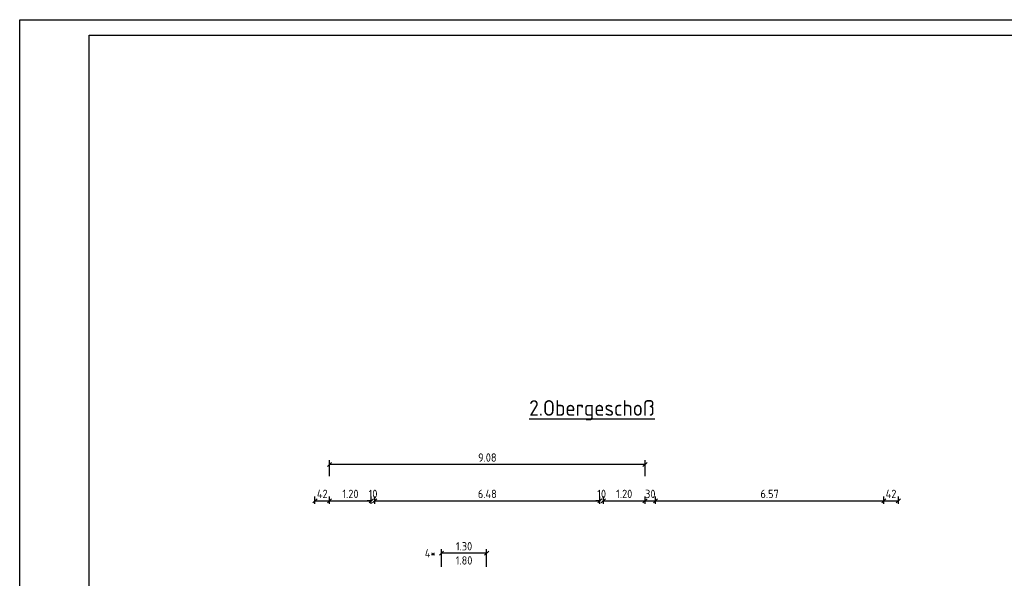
# Model space of a CAD drawing. Header units: metres. Extents: x 0 to 103, y 0 to 46.
# Tile 1 of 4: x 0 to 28, y 29 to 46. Entities that reach past the tile are written whole.
import ezdxf
from ezdxf.enums import TextEntityAlignment as Align

# ---------------------------------------------------------------- set-up
doc = ezdxf.new("R2010")
doc.units = ezdxf.units.M
doc.header["$LTSCALE"] = 0.015
doc.header["$PDMODE"] = 35
for name, color, linetype in [('BEM', 7, 'Continuous'), ('RAHMEN', 7, 'Continuous'), ('TEXT', 7, 'Continuous')]:
    doc.layers.add(name, color=color, linetype=linetype)
doc.styles.add('ISOCP', font='isocp.shx', dxfattribs={"height": 0.24})
doc.dimstyles.new('METER_2S', dxfattribs={"dimtxt": 0.24, "dimasz": 0.12, "dimexe": 0.12, "dimexo": 0.12, "dimgap": 0.08, "dimtad": 1, "dimdec": 0, "dimlfac": 100, "dimzin": 5, "dimdsep": 46, "dimtxsty": 'ISOCP', "dimblk1": 'OBLIQUE', "dimblk2": 'OBLIQUE', "dimsah": 1, "dimcen": 0, "dimclrd": 256, "dimclre": 256, "dimclrt": 256, "dimadec": 0, "dimazin": 0, "dimtfac": 1, "dimtdec": 0, "dimtofl": 0, "dimtmove": 2, "dimatfit": 3, "dimldrblk": 'DOT', "dimfxl": 0, "dimtolj": 1, "dimtzin": 0, "dimlwd": -1, "dimlwe": -1, "dimarcsym": 0})

# ---------------------------------------------------------------- blocks, each defined once
blk = doc.blocks.new('_OBLIQUE')
at = {"color": 0, "linetype": 'ByBlock'}
blk.add_line((-0.5, -0.5), (0.5, 0.5), dxfattribs=at)
blk = doc.blocks.new('*D21')
at = {"layer": 'BEM'}
for p, q in [((8.498708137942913, 31.55787030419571), (8.498708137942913, 31.76421051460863)), ((8.918708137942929, 31.55787030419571), (8.918708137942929, 31.76421051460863)), ((8.498708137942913, 31.64421051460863), (8.918708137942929, 31.64421051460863))]:
    blk.add_line(p, q, dxfattribs=at)
at = {"layer": 'DEFPOINTS', "color": 0}
for p in [(8.918708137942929, 31.64421051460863), (8.498708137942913, 31.43787030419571), (8.918708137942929, 31.43787030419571)]:
    blk.add_point(p, dxfattribs=at)
at = {"layer": 'BEM', "xscale": 0.12, "yscale": 0.12, "zscale": 0.12, "rotation": 180}
blk.add_blockref('_OBLIQUE', (8.498708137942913, 31.64421051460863), dxfattribs=at)
at = {"layer": 'BEM', "xscale": 0.12, "yscale": 0.12, "zscale": 0.12}
blk.add_blockref('_OBLIQUE', (8.918708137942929, 31.64421051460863), dxfattribs=at)
at = {"layer": 'BEM', "insert": (8.70870813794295, 31.84421051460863), "char_height": 0.24, "attachment_point": 5, "style": 'ISOCP'}
blk.add_mtext('\\A1;42', dxfattribs=at)
blk = doc.blocks.new('_Dot')
at = {"color": 0, "linetype": 'ByBlock', "lineweight": -2}
blk.add_line((-0.5, 0), (-1, 0), dxfattribs=at)
at = {"color": 0, "linetype": 'ByBlock', "const_width": 0.5}
blk.add_lwpolyline([(-0.25, 0, 1), (0.25, 0, 1)], format="xyb", close=True, dxfattribs=at)
blk = doc.blocks.new('*D22')
at = {"layer": 'BEM'}
for p, q in [((12.13870813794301, 29.74595141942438), (12.13870813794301, 30.25570992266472)), ((13.43870813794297, 30.13570992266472), (12.13870813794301, 30.13570992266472)), ((13.43870813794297, 29.74495496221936), (13.43870813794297, 30.25570992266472))]:
    blk.add_line(p, q, dxfattribs=at)
at = {"layer": 'DEFPOINTS', "color": 0}
for p in [(12.13870813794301, 30.13570992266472), (12.13870813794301, 29.62595141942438), (13.43870813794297, 29.62495496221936)]:
    blk.add_point(p, dxfattribs=at)
at = {"layer": 'BEM', "xscale": 0.12, "yscale": 0.12, "zscale": 0.12, "rotation": 180}
blk.add_blockref('_OBLIQUE', (12.13870813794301, 30.13570992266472), dxfattribs=at)
at = {"layer": 'BEM', "xscale": 0.12, "yscale": 0.12, "zscale": 0.12}
blk.add_blockref('_OBLIQUE', (13.43870813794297, 30.13570992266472), dxfattribs=at)
at = {"layer": 'BEM', "insert": (12.78870813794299, 30.33570992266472), "char_height": 0.24, "attachment_point": 5, "style": 'ISOCP'}
blk.add_mtext('\\A1;1.30', dxfattribs=at)
blk = doc.blocks.new('*D23')
at = {"layer": 'BEM'}
for p, q in [((24.86870813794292, 31.55787030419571), (24.86870813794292, 31.76421051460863)), ((25.28870813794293, 31.55787030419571), (25.28870813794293, 31.76421051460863)), ((24.86870813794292, 31.64421051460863), (25.28870813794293, 31.64421051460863))]:
    blk.add_line(p, q, dxfattribs=at)
at = {"layer": 'DEFPOINTS', "color": 0}
for p in [(25.28870813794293, 31.64421051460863), (24.86870813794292, 31.43787030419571), (25.28870813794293, 31.43787030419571)]:
    blk.add_point(p, dxfattribs=at)
at = {"layer": 'BEM', "xscale": 0.12, "yscale": 0.12, "zscale": 0.12, "rotation": 180}
blk.add_blockref('_OBLIQUE', (24.86870813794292, 31.64421051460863), dxfattribs=at)
at = {"layer": 'BEM', "xscale": 0.12, "yscale": 0.12, "zscale": 0.12}
blk.add_blockref('_OBLIQUE', (25.28870813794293, 31.64421051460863), dxfattribs=at)
at = {"layer": 'BEM', "insert": (25.07870813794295, 31.84421051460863), "char_height": 0.24, "attachment_point": 5, "style": 'ISOCP'}
blk.add_mtext('\\A1;42', dxfattribs=at)
blk = doc.blocks.new('*D33')
at = {"layer": 'BEM'}
for p, q in [((8.918708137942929, 31.55787030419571), (8.918708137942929, 31.76421051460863)), ((10.11870813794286, 31.55787030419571), (10.11870813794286, 31.76421051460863)), ((8.918708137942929, 31.64421051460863), (10.11870813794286, 31.64421051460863))]:
    blk.add_line(p, q, dxfattribs=at)
at = {"layer": 'DEFPOINTS', "color": 0}
for p in [(10.11870813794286, 31.64421051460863), (8.918708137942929, 31.43787030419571), (10.11870813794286, 31.43787030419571)]:
    blk.add_point(p, dxfattribs=at)
at = {"layer": 'BEM', "xscale": 0.12, "yscale": 0.12, "zscale": 0.12, "rotation": 180}
blk.add_blockref('_OBLIQUE', (8.918708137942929, 31.64421051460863), dxfattribs=at)
at = {"layer": 'BEM', "xscale": 0.12, "yscale": 0.12, "zscale": 0.12}
blk.add_blockref('_OBLIQUE', (10.11870813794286, 31.64421051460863), dxfattribs=at)
at = {"layer": 'BEM', "insert": (9.518708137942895, 31.84423413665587), "char_height": 0.24, "attachment_point": 5, "style": 'ISOCP'}
blk.add_mtext('\\A1;1.20', dxfattribs=at)
blk = doc.blocks.new('*D34')
at = {"layer": 'BEM'}
for p, q in [((10.11870813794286, 31.55787030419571), (10.11870813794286, 31.76421051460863)), ((10.21870813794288, 31.55787030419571), (10.21870813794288, 31.76421051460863)), ((10.11870813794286, 31.64421051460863), (9.998708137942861, 31.64421051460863)), ((10.21870813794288, 31.64421051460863), (10.33870813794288, 31.64421051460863))]:
    blk.add_line(p, q, dxfattribs=at)
at = {"layer": 'DEFPOINTS', "color": 0}
for p in [(10.21870813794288, 31.64421051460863), (10.11870813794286, 31.43787030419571), (10.21870813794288, 31.43787030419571)]:
    blk.add_point(p, dxfattribs=at)
at = {"layer": 'BEM', "xscale": 0.12, "yscale": 0.12, "zscale": 0.12}
blk.add_blockref('_OBLIQUE', (10.11870813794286, 31.64421051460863), dxfattribs=at)
at = {"layer": 'BEM', "xscale": 0.12, "yscale": 0.12, "zscale": 0.12, "rotation": 180}
blk.add_blockref('_OBLIQUE', (10.21870813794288, 31.64421051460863), dxfattribs=at)
at = {"layer": 'BEM', "insert": (10.16870813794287, 31.84421051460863), "char_height": 0.24, "attachment_point": 5, "style": 'ISOCP'}
blk.add_mtext('\\A1;10', dxfattribs=at)
blk = doc.blocks.new('*D35')
at = {"layer": 'BEM'}
for p, q in [((10.21870813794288, 31.55787030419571), (10.21870813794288, 31.76421051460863)), ((16.6987081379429, 31.55787030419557), (16.6987081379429, 31.76421051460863)), ((10.21870813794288, 31.64421051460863), (16.6987081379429, 31.64421051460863))]:
    blk.add_line(p, q, dxfattribs=at)
at = {"layer": 'DEFPOINTS', "color": 0}
for p in [(16.6987081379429, 31.64421051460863), (10.21870813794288, 31.43787030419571), (16.6987081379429, 31.43787030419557)]:
    blk.add_point(p, dxfattribs=at)
at = {"layer": 'BEM', "xscale": 0.12, "yscale": 0.12, "zscale": 0.12, "rotation": 180}
blk.add_blockref('_OBLIQUE', (10.21870813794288, 31.64421051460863), dxfattribs=at)
at = {"layer": 'BEM', "xscale": 0.12, "yscale": 0.12, "zscale": 0.12}
blk.add_blockref('_OBLIQUE', (16.6987081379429, 31.64421051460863), dxfattribs=at)
at = {"layer": 'BEM', "insert": (13.45870813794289, 31.84421051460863), "char_height": 0.24, "attachment_point": 5, "style": 'ISOCP'}
blk.add_mtext('\\A1;6.48', dxfattribs=at)
blk = doc.blocks.new('*D36')
at = {"layer": 'BEM'}
for p, q in [((16.6987081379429, 31.55787030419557), (16.6987081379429, 31.76421051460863)), ((16.79870813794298, 31.55787030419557), (16.79870813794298, 31.76421051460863)), ((16.6987081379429, 31.64421051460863), (16.5787081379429, 31.64421051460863)), ((16.79870813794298, 31.64421051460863), (16.91870813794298, 31.64421051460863))]:
    blk.add_line(p, q, dxfattribs=at)
at = {"layer": 'DEFPOINTS', "color": 0}
for p in [(16.79870813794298, 31.64421051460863), (16.6987081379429, 31.43787030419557), (16.79870813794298, 31.43787030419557)]:
    blk.add_point(p, dxfattribs=at)
at = {"layer": 'BEM', "xscale": 0.12, "yscale": 0.12, "zscale": 0.12}
blk.add_blockref('_OBLIQUE', (16.6987081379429, 31.64421051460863), dxfattribs=at)
at = {"layer": 'BEM', "xscale": 0.12, "yscale": 0.12, "zscale": 0.12, "rotation": 180}
blk.add_blockref('_OBLIQUE', (16.79870813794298, 31.64421051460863), dxfattribs=at)
at = {"layer": 'BEM', "insert": (16.74870813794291, 31.84421051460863), "char_height": 0.24, "attachment_point": 5, "style": 'ISOCP'}
blk.add_mtext('\\A1;10', dxfattribs=at)
blk = doc.blocks.new('*D37')
at = {"layer": 'BEM'}
for p, q in [((16.79870813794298, 31.55787030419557), (16.79870813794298, 31.76421051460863)), ((17.99870813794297, 31.55787030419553), (17.99870813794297, 31.76421051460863)), ((16.79870813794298, 31.64421051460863), (17.99870813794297, 31.64421051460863))]:
    blk.add_line(p, q, dxfattribs=at)
at = {"layer": 'DEFPOINTS', "color": 0}
for p in [(17.99870813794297, 31.64421051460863), (16.79870813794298, 31.43787030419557), (17.99870813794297, 31.43787030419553)]:
    blk.add_point(p, dxfattribs=at)
at = {"layer": 'BEM', "xscale": 0.12, "yscale": 0.12, "zscale": 0.12, "rotation": 180}
blk.add_blockref('_OBLIQUE', (16.79870813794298, 31.64421051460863), dxfattribs=at)
at = {"layer": 'BEM', "xscale": 0.12, "yscale": 0.12, "zscale": 0.12}
blk.add_blockref('_OBLIQUE', (17.99870813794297, 31.64421051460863), dxfattribs=at)
at = {"layer": 'BEM', "insert": (17.39870813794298, 31.84423413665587), "char_height": 0.24, "attachment_point": 5, "style": 'ISOCP'}
blk.add_mtext('\\A1;1.20', dxfattribs=at)
blk = doc.blocks.new('*D38')
at = {"layer": 'BEM'}
for p, q in [((17.99870813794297, 31.55787030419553), (17.99870813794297, 31.76421051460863)), ((18.29870813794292, 31.55787030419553), (18.29870813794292, 31.76421051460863)), ((17.99870813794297, 31.64421051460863), (18.29870813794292, 31.64421051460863))]:
    blk.add_line(p, q, dxfattribs=at)
at = {"layer": 'DEFPOINTS', "color": 0}
for p in [(18.29870813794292, 31.64421051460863), (17.99870813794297, 31.43787030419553), (18.29870813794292, 31.43787030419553)]:
    blk.add_point(p, dxfattribs=at)
at = {"layer": 'BEM', "xscale": 0.12, "yscale": 0.12, "zscale": 0.12, "rotation": 180}
blk.add_blockref('_OBLIQUE', (17.99870813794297, 31.64421051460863), dxfattribs=at)
at = {"layer": 'BEM', "xscale": 0.12, "yscale": 0.12, "zscale": 0.12}
blk.add_blockref('_OBLIQUE', (18.29870813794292, 31.64421051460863), dxfattribs=at)
at = {"layer": 'BEM', "insert": (18.14870813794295, 31.84421051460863), "char_height": 0.24, "attachment_point": 5, "style": 'ISOCP'}
blk.add_mtext('\\A1;30', dxfattribs=at)
blk = doc.blocks.new('*D39')
at = {"layer": 'BEM'}
for p, q in [((18.29870813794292, 31.55787030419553), (18.29870813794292, 31.76421051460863)), ((24.86870813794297, 31.55787030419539), (24.86870813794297, 31.76421051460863)), ((18.29870813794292, 31.64421051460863), (24.86870813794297, 31.64421051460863))]:
    blk.add_line(p, q, dxfattribs=at)
at = {"layer": 'DEFPOINTS', "color": 0}
for p in [(24.86870813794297, 31.64421051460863), (18.29870813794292, 31.43787030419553), (24.86870813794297, 31.43787030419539)]:
    blk.add_point(p, dxfattribs=at)
at = {"layer": 'BEM', "xscale": 0.12, "yscale": 0.12, "zscale": 0.12, "rotation": 180}
blk.add_blockref('_OBLIQUE', (18.29870813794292, 31.64421051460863), dxfattribs=at)
at = {"layer": 'BEM', "xscale": 0.12, "yscale": 0.12, "zscale": 0.12}
blk.add_blockref('_OBLIQUE', (24.86870813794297, 31.64421051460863), dxfattribs=at)
at = {"layer": 'BEM', "insert": (21.58370813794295, 31.84421051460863), "char_height": 0.24, "attachment_point": 5, "style": 'ISOCP'}
blk.add_mtext('\\A1;6.57', dxfattribs=at)
blk = doc.blocks.new('*D40')
at = {"layer": 'BEM'}
for p, q in [((8.918708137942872, 32.3559562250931), (8.918708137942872, 32.81093155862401)), ((17.99870813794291, 32.69093155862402), (8.918708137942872, 32.69093155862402)), ((17.99870813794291, 32.3559562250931), (17.99870813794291, 32.81093155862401))]:
    blk.add_line(p, q, dxfattribs=at)
at = {"layer": 'DEFPOINTS', "color": 0}
for p in [(8.918708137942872, 32.69093155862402), (8.918708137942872, 32.2359562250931), (17.99870813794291, 32.2359562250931)]:
    blk.add_point(p, dxfattribs=at)
at = {"layer": 'BEM', "xscale": 0.12, "yscale": 0.12, "zscale": 0.12, "rotation": 180}
blk.add_blockref('_OBLIQUE', (8.918708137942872, 32.69093155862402), dxfattribs=at)
at = {"layer": 'BEM', "xscale": 0.12, "yscale": 0.12, "zscale": 0.12}
blk.add_blockref('_OBLIQUE', (17.99870813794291, 32.69093155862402), dxfattribs=at)
at = {"layer": 'BEM', "insert": (13.45870813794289, 32.89093155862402), "char_height": 0.24, "attachment_point": 5, "style": 'ISOCP'}
blk.add_mtext('\\A1;9.08', dxfattribs=at)

msp = doc.modelspace()

# ---------------------------------------------------------------- linework, layer by layer
at = {"layer": 'RAHMEN'}
for points in [[(102.95, 0), (0, 0), (0, 45.5), (102.95, 45.5)], [(102.5, 0.4499999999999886), (2, 0.4499999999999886), (2, 45.05), (102.5, 45.05)]]:
    msp.add_lwpolyline(points, close=True, dxfattribs=at)

# ---------------------------------------------------------------- texts
at = {"layer": 'BEM', "style": 'ISOCP'}
for s, p in [('4*', (11.81465348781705, 30.13570992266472)), ('1.80', (12.78870813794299, 29.92804297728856))]:
    msp.add_text(s, height=0.24, dxfattribs=at).set_placement(p, align=Align.MIDDLE)
at = {"layer": 'TEXT', "style": 'ISOCP'}
msp.add_text('%%U2.Obergeschoß', height=0.45, dxfattribs=at).set_placement((14.66427447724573, 34.09352003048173))

# ---------------------------------------------------------------- dimensions: what is measured, and where the dimension line sits
at = {"layer": 'BEM'}
for base, p1, p2, picture, middle in [((8.918708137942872, 32.69093155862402), (17.99870813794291, 32.2359562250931), (8.918708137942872, 32.2359562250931), '*D40', (13.45870813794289, 32.89093155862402)), ((10.11870813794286, 31.64421051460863), (8.918708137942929, 31.43787030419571), (10.11870813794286, 31.43787030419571), '*D33', (9.518708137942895, 31.84423413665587)), ((16.6987081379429, 31.64421051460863), (10.21870813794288, 31.43787030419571), (16.6987081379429, 31.43787030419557), '*D35', (13.45870813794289, 31.84421051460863)), ((17.99870813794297, 31.64421051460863), (16.79870813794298, 31.43787030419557), (17.99870813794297, 31.43787030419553), '*D37', (17.39870813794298, 31.84423413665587)), ((24.86870813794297, 31.64421051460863), (18.29870813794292, 31.43787030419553), (24.86870813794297, 31.43787030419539), '*D39', (21.58370813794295, 31.84421051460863)), ((12.13870813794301, 30.13570992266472), (13.43870813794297, 29.62495496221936), (12.13870813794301, 29.62595141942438), '*D22', (12.78870813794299, 30.33570992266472))]:
    dim = msp.add_linear_dim(base=base, p1=p1, p2=p2, dimstyle='METER_2S', override={"dimdec": 2, "dimlfac": 1}, dxfattribs=at)
    dim.commit()
    dim.dimension.update_dxf_attribs({"geometry": picture, "text_midpoint": middle})
for base, p1, p2, picture, middle in [((8.918708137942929, 31.64421051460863), (8.498708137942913, 31.43787030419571), (8.918708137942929, 31.43787030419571), '*D21', (8.70870813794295, 31.84421051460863)), ((10.21870813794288, 31.64421051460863), (10.11870813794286, 31.43787030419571), (10.21870813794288, 31.43787030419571), '*D34', (10.16870813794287, 31.84421051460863)), ((16.79870813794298, 31.64421051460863), (16.6987081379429, 31.43787030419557), (16.79870813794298, 31.43787030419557), '*D36', (16.74870813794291, 31.84421051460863)), ((18.29870813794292, 31.64421051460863), (17.99870813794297, 31.43787030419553), (18.29870813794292, 31.43787030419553), '*D38', (18.14870813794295, 31.84421051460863)), ((25.28870813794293, 31.64421051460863), (24.86870813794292, 31.43787030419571), (25.28870813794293, 31.43787030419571), '*D23', (25.07870813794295, 31.84421051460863))]:
    dim = msp.add_linear_dim(base=base, p1=p1, p2=p2, dimstyle='METER_2S', dxfattribs=at)
    dim.commit()
    dim.dimension.update_dxf_attribs({"geometry": picture, "text_midpoint": middle, "dimtype": 160})

doc.saveas('drawing.dxf')
